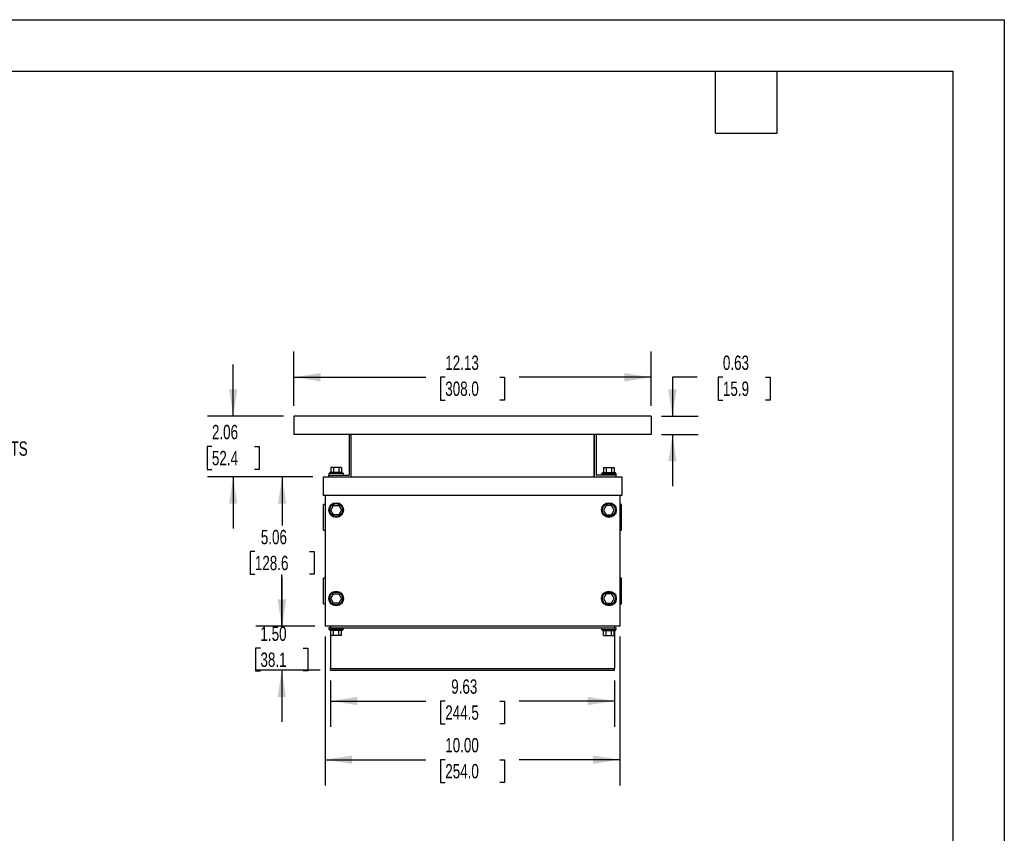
# Model space of a CAD drawing. Header units: inches. Extents: x 0 to 77, y 0 to 59.5.
# Tile 5 of 5: x 43.6 to 77, y 31.9 to 59.5. Entities that reach past the tile are written whole.
import ezdxf

# ---------------------------------------------------------------- set-up
doc = ezdxf.new("R2010")
doc.units = ezdxf.units.IN
doc.header["$LTSCALE"] = 7
doc.header["$MEASUREMENT"] = 0
doc.linetypes.add('CENTERX2', pattern=[0.8, 0.5, -0.1, 0.1, -0.1])
doc.layers.add('DIMENSIONS', color=140, linetype='Continuous', lineweight=25)
doc.layers.add('TEXT', color=140, linetype='Continuous', lineweight=25)
doc.styles.add('SLDTEXTSTYLE0', font='TXT', dxfattribs={"width": 0.7})
doc.dimstyles.new('SLDDIMSTYLE0', dxfattribs={"dimtxt": 0.486111, "dimasz": 0.91, "dimexe": 0, "dimexo": 0.0625, "dimgap": 0.121528, "dimtad": 0, "dimtih": 1, "dimtoh": 1, "dimrnd": 1e-09, "dimzin": 4, "dimdsep": 46, "dimtxsty": 'SLDTEXTSTYLE0', "dimsah": 1, "dimcen": 0.09, "dimadec": 0, "dimazin": 1, "dimtfac": 1, "dimtofl": 0, "dimtmove": 0, "dimatfit": 3, "dimfxl": 0, "dimfrac": 2, "dimtolj": 1, "dimtzin": 12, "dimarcsym": 0})
doc.dimstyles.new('SLDDIMSTYLE1', dxfattribs={"dimtxt": 0.486111, "dimasz": 0.91, "dimexe": 0, "dimexo": 0.0625, "dimgap": 0.121528, "dimtad": 0, "dimtih": 1, "dimtoh": 1, "dimrnd": 1e-09, "dimzin": 12, "dimdsep": 46, "dimtxsty": 'SLDTEXTSTYLE0', "dimsah": 1, "dimcen": 0.09, "dimadec": 0, "dimazin": 3, "dimtfac": 1, "dimtofl": 0, "dimtmove": 0, "dimatfit": 3, "dimfxl": 0, "dimfrac": 2, "dimtolj": 1, "dimtzin": 12, "dimarcsym": 0})
doc.dimstyles.new('SLDDIMSTYLE2', dxfattribs={"dimtxt": 0.486111, "dimasz": 0.91, "dimexe": 0, "dimexo": 0.0625, "dimgap": 0.121528, "dimtad": 0, "dimtih": 1, "dimtoh": 1, "dimrnd": 1e-09, "dimzin": 4, "dimdsep": 46, "dimtxsty": 'SLDTEXTSTYLE0', "dimsah": 1, "dimcen": 0.09, "dimadec": 0, "dimazin": 1, "dimtfac": 1, "dimtmove": 0, "dimatfit": 0, "dimfxl": 0, "dimfrac": 2, "dimtolj": 1, "dimtzin": 12, "dimarcsym": 0})
doc.dimstyles.new('SLDDIMSTYLE3', dxfattribs={"dimtxt": 0.486111, "dimasz": 0.91, "dimexe": 0, "dimexo": 0.0625, "dimgap": 0.121528, "dimtad": 0, "dimtih": 1, "dimtoh": 1, "dimrnd": 1e-09, "dimzin": 12, "dimdsep": 46, "dimtxsty": 'SLDTEXTSTYLE0', "dimsah": 1, "dimcen": 0.09, "dimadec": 0, "dimazin": 3, "dimtfac": 1, "dimtmove": 0, "dimatfit": 0, "dimfxl": 0, "dimfrac": 2, "dimtolj": 1, "dimtzin": 12, "dimarcsym": 0})
doc.dimstyles.new('SLDDIMSTYLE5', dxfattribs={"dimtxt": 0.486111, "dimasz": 0.91, "dimexe": 0, "dimexo": 0.0625, "dimgap": 0.121528, "dimtad": 0, "dimtih": 1, "dimtoh": 1, "dimrnd": 1e-09, "dimdsep": 46, "dimtxsty": 'SLDTEXTSTYLE0', "dimsah": 1, "dimcen": 0.09, "dimadec": 0, "dimazin": 2, "dimtfac": 1, "dimtmove": 0, "dimatfit": 0, "dimfxl": 0, "dimfrac": 2, "dimtolj": 1, "dimtzin": 12, "dimarcsym": 0})

# ---------------------------------------------------------------- blocks, each defined once
blk = doc.blocks.new('_D_7')
at = {"layer": 'DIMENSIONS'}
for p, q in [((66.58, 47.365), (65.744, 47.365)), ((65.744, 47.365), (65.744, 46.044)), ((67.456, 47.364), (67.292, 47.364)), ((67.292, 47.364), (67.292, 46.591)), ((68.9, 47.364), (69.064, 47.364)), ((69.064, 47.364), (69.064, 46.591)), ((67.292, 46.591), (67.456, 46.591)), ((69.064, 46.591), (68.9, 46.591)), ((65.375, 46.044), (66.619, 46.044)), ((65.375, 45.419), (66.619, 45.419)), ((65.744, 45.419), (65.744, 43.669))]:
    blk.add_line(p, q, dxfattribs=at)
for points in [[(65.744, 46.044), (65.884, 46.954), (65.604, 46.954)], [(65.744, 45.419), (65.604, 44.509), (65.884, 44.509)]]:
    blk.add_solid(points, dxfattribs=at)
at = {"layer": 'DIMENSIONS', "char_height": 0.4861, "attachment_point": 1, "style": 'SLDTEXTSTYLE0'}
for s, insert in [('0.63', (67.456, 48.1)), ('15.9', (67.456, 47.218))]:
    blk.add_mtext(s, dxfattribs=dict(at, insert=insert))
blk = doc.blocks.new('_D_8')
at = {"layer": 'DIMENSIONS'}
for p, q in [((52.9, 46.394), (52.9, 48.24)), ((65.025, 46.394), (65.025, 48.24)), ((52.9, 47.365), (57.38, 47.365)), ((58.038, 47.364), (57.875, 47.364)), ((57.875, 47.364), (57.875, 46.591)), ((59.887, 47.364), (60.051, 47.364)), ((60.051, 47.364), (60.051, 46.591)), ((65.025, 47.365), (60.546, 47.365)), ((57.875, 46.591), (58.038, 46.591)), ((60.051, 46.591), (59.887, 46.591))]:
    blk.add_line(p, q, dxfattribs=at)
for points in [[(52.9, 47.365), (53.81, 47.225), (53.81, 47.505)], [(65.025, 47.365), (64.115, 47.505), (64.115, 47.225)]]:
    blk.add_solid(points, dxfattribs=at)
at = {"layer": 'DIMENSIONS', "char_height": 0.4861, "attachment_point": 1, "style": 'SLDTEXTSTYLE0'}
for s, insert in [('12.13', (58.038, 48.1)), ('308.0', (58.038, 47.218))]:
    blk.add_mtext(s, dxfattribs=dict(at, insert=insert))
blk = doc.blocks.new('_D_9')
at = {"layer": 'DIMENSIONS'}
for p, q in [((50.845, 46.044), (50.845, 47.794)), ((52.55, 46.044), (49.97, 46.044)), ((50.123, 45.011), (49.96, 45.011)), ((49.96, 45.011), (49.96, 44.238)), ((51.568, 45.011), (51.731, 45.011)), ((51.731, 45.011), (51.731, 44.238)), ((49.96, 44.238), (50.123, 44.238)), ((51.731, 44.238), (51.568, 44.238)), ((53.55, 43.981), (49.97, 43.981)), ((50.845, 43.981), (50.845, 42.231))]:
    blk.add_line(p, q, dxfattribs=at)
for points in [[(50.845, 46.044), (50.985, 46.954), (50.705, 46.954)], [(50.845, 43.981), (50.705, 43.071), (50.985, 43.071)]]:
    blk.add_solid(points, dxfattribs=at)
at = {"layer": 'DIMENSIONS', "char_height": 0.4861, "attachment_point": 1, "style": 'SLDTEXTSTYLE0'}
for s, insert in [('2.06', (50.123, 45.747)), ('52.4', (50.123, 44.865))]:
    blk.add_mtext(s, dxfattribs=dict(at, insert=insert))
blk = doc.blocks.new('_D_10')
at = {"layer": 'DIMENSIONS'}
for p, q in [((53.55, 43.981), (51.63, 43.981)), ((52.505, 43.981), (52.505, 42.333)), ((51.58, 41.449), (51.417, 41.449)), ((51.417, 41.449), (51.417, 40.676)), ((53.429, 41.449), (53.592, 41.449)), ((53.592, 41.449), (53.592, 40.676)), ((51.417, 40.676), (51.58, 40.676)), ((52.505, 38.919), (52.505, 40.567)), ((53.592, 40.676), (53.429, 40.676)), ((53.613, 38.919), (51.63, 38.919))]:
    blk.add_line(p, q, dxfattribs=at)
for points in [[(52.505, 43.981), (52.365, 43.071), (52.645, 43.071)], [(52.505, 38.919), (52.645, 39.829), (52.365, 39.829)]]:
    blk.add_solid(points, dxfattribs=at)
at = {"layer": 'DIMENSIONS', "char_height": 0.4861, "attachment_point": 1, "style": 'SLDTEXTSTYLE0'}
for s, insert in [('5.06', (51.782, 42.184)), ('128.6', (51.58, 41.303))]:
    blk.add_mtext(s, dxfattribs=dict(at, insert=insert))
blk = doc.blocks.new('_D_11')
at = {"layer": 'DIMENSIONS'}
for p, q in [((52.491, 38.919), (52.491, 40.669)), ((53.613, 38.919), (51.616, 38.919)), ((51.769, 38.168), (51.606, 38.168)), ((51.606, 38.168), (51.606, 37.395)), ((53.214, 38.168), (53.377, 38.168)), ((53.377, 38.168), (53.377, 37.395)), ((53.8, 37.419), (51.616, 37.419)), ((52.491, 37.419), (52.491, 35.669)), ((51.606, 37.395), (51.769, 37.395)), ((53.377, 37.395), (53.214, 37.395))]:
    blk.add_line(p, q, dxfattribs=at)
for points in [[(52.491, 38.919), (52.631, 39.829), (52.351, 39.829)], [(52.491, 37.419), (52.351, 36.509), (52.631, 36.509)]]:
    blk.add_solid(points, dxfattribs=at)
at = {"layer": 'DIMENSIONS', "char_height": 0.4861, "attachment_point": 1, "style": 'SLDTEXTSTYLE0'}
for s, insert in [('1.50', (51.769, 38.903)), ('38.1', (51.769, 38.021))]:
    blk.add_mtext(s, dxfattribs=dict(at, insert=insert))
blk = doc.blocks.new('_D_12')
at = {"layer": 'DIMENSIONS'}
for p, q in [((53.963, 38.569), (53.963, 33.51)), ((63.963, 38.569), (63.963, 33.51)), ((53.963, 34.385), (57.38, 34.385)), ((58.038, 34.384), (57.875, 34.384)), ((57.875, 34.384), (57.875, 33.611)), ((59.887, 34.384), (60.051, 34.384)), ((60.051, 34.384), (60.051, 33.611)), ((63.963, 34.385), (60.546, 34.385)), ((57.875, 33.611), (58.038, 33.611)), ((60.051, 33.611), (59.887, 33.611))]:
    blk.add_line(p, q, dxfattribs=at)
for points in [[(53.963, 34.385), (54.873, 34.245), (54.873, 34.525)], [(63.963, 34.385), (63.053, 34.525), (63.053, 34.245)]]:
    blk.add_solid(points, dxfattribs=at)
at = {"layer": 'DIMENSIONS', "char_height": 0.4861, "attachment_point": 1, "style": 'SLDTEXTSTYLE0'}
for s, insert in [('10.00', (58.038, 35.12)), ('254.0', (58.038, 34.238))]:
    blk.add_mtext(s, dxfattribs=dict(at, insert=insert))
blk = doc.blocks.new('_D_13')
at = {"layer": 'DIMENSIONS'}
for p, q in [((54.15, 37.069), (54.15, 35.5)), ((63.775, 37.069), (63.775, 35.5)), ((54.15, 36.375), (57.38, 36.375)), ((58.038, 36.374), (57.875, 36.374)), ((57.875, 36.374), (57.875, 35.601)), ((59.887, 36.374), (60.051, 36.374)), ((60.051, 36.374), (60.051, 35.601)), ((63.775, 36.375), (60.546, 36.375)), ((57.875, 35.601), (58.038, 35.601)), ((60.051, 35.601), (59.887, 35.601))]:
    blk.add_line(p, q, dxfattribs=at)
for points in [[(54.15, 36.375), (55.06, 36.235), (55.06, 36.515)], [(63.775, 36.375), (62.865, 36.515), (62.865, 36.235)]]:
    blk.add_solid(points, dxfattribs=at)
at = {"layer": 'DIMENSIONS', "char_height": 0.4861, "attachment_point": 1, "style": 'SLDTEXTSTYLE0'}
for s, insert in [('9.63', (58.24, 37.11)), ('244.5', (58.038, 36.228))]:
    blk.add_mtext(s, dxfattribs=dict(at, insert=insert))

msp = doc.modelspace()

# ---------------------------------------------------------------- linework, layer by layer
at = {"color": 7, "linetype": 'Continuous'}
for p, q in [((0.001, 59.501), (77.001, 59.501)), ((77.001, 59.501), (77.001, 0.001))]:
    msp.add_line(p, q, dxfattribs=at)
for p, q in [((52.9, 46.044), (52.9, 45.419)), ((65.025, 46.044), (52.9, 46.044)), ((65.025, 46.044), (65.025, 45.419)), ((65.025, 45.419), (52.9, 45.419)), ((54.775, 45.419), (54.775, 44.044)), ((54.838, 45.419), (54.838, 43.981)), ((54.838, 45.419), (54.838, 43.981)), ((63.088, 43.981), (63.088, 45.419)), ((63.088, 45.419), (63.088, 43.981)), ((63.151, 45.419), (63.151, 44.044)), ((54.088, 44.094), (54.088, 44.044)), ((54.588, 44.094), (54.088, 44.094)), ((54.119, 44.131), (54.119, 44.094)), ((54.557, 44.131), (54.119, 44.131)), ((54.157, 44.298), (54.157, 44.131)), ((54.248, 44.298), (54.157, 44.298)), ((54.248, 44.298), (54.248, 44.131)), ((54.428, 44.298), (54.248, 44.298)), ((54.428, 44.298), (54.428, 44.131)), ((54.518, 44.298), (54.428, 44.298)), ((54.518, 44.298), (54.518, 44.131)), ((54.557, 44.094), (54.557, 44.131)), ((54.588, 44.044), (54.588, 44.094)), ((63.338, 44.094), (63.338, 44.044)), ((63.338, 44.094), (63.838, 44.094)), ((63.369, 44.131), (63.369, 44.094)), ((63.369, 44.131), (63.807, 44.131)), ((63.407, 44.298), (63.407, 44.131)), ((63.407, 44.298), (63.498, 44.298)), ((63.498, 44.298), (63.498, 44.131)), ((63.498, 44.298), (63.678, 44.298)), ((63.678, 44.298), (63.678, 44.131)), ((63.678, 44.298), (63.768, 44.298)), ((63.768, 44.298), (63.768, 44.131)), ((63.807, 44.094), (63.807, 44.131)), ((63.838, 44.044), (63.838, 44.094)), ((53.9, 43.981), (53.9, 43.356)), ((53.9, 43.981), (64.025, 43.981)), ((54.088, 43.981), (54.088, 44.044)), ((54.088, 44.044), (54.775, 44.044)), ((63.838, 44.044), (63.151, 44.044)), ((63.838, 43.981), (63.838, 44.044)), ((64.025, 43.981), (64.025, 43.356)), ((64.025, 43.356), (53.9, 43.356)), ((53.963, 43.356), (53.963, 38.919)), ((63.963, 43.356), (63.963, 38.919)), ((53.963, 43.044), (53.913, 43.044)), ((53.913, 42.606), (53.913, 43.044)), ((54.157, 42.856), (54.248, 43.012)), ((54.248, 42.7), (54.157, 42.856)), ((54.248, 43.012), (54.428, 43.012)), ((54.428, 43.012), (54.518, 42.856)), ((54.518, 42.856), (54.428, 42.7)), ((63.498, 43.012), (63.407, 42.856)), ((63.407, 42.856), (63.498, 42.7)), ((63.678, 43.012), (63.498, 43.012)), ((63.768, 42.856), (63.678, 43.012)), ((63.678, 42.7), (63.768, 42.856)), ((64.013, 43.044), (63.963, 43.044)), ((64.013, 42.606), (64.013, 43.044)), ((53.913, 42.169), (53.913, 42.606)), ((54.428, 42.7), (54.248, 42.7)), ((63.498, 42.7), (63.678, 42.7)), ((64.013, 42.169), (64.013, 42.606)), ((53.913, 42.169), (53.963, 42.169)), ((63.963, 42.169), (64.013, 42.169)), ((53.963, 40.544), (53.913, 40.544)), ((53.913, 40.106), (53.913, 40.544)), ((64.013, 40.544), (63.963, 40.544)), ((64.013, 40.106), (64.013, 40.544)), ((53.913, 39.669), (53.913, 40.106)), ((64.013, 39.669), (64.013, 40.106)), ((54.157, 39.856), (54.248, 40.012)), ((54.248, 39.7), (54.157, 39.856)), ((54.248, 40.012), (54.428, 40.012)), ((54.428, 40.012), (54.518, 39.856)), ((54.518, 39.856), (54.428, 39.7)), ((63.498, 40.012), (63.407, 39.856)), ((63.407, 39.856), (63.498, 39.7)), ((63.678, 40.012), (63.498, 40.012)), ((63.768, 39.856), (63.678, 40.012)), ((63.678, 39.7), (63.768, 39.856)), ((53.913, 39.669), (53.963, 39.669)), ((54.428, 39.7), (54.248, 39.7)), ((63.498, 39.7), (63.678, 39.7)), ((63.963, 39.669), (64.013, 39.669)), ((63.963, 38.919), (53.963, 38.919)), ((54.088, 38.856), (54.088, 38.806)), ((54.15, 38.856), (54.088, 38.856)), ((54.588, 38.806), (54.088, 38.806)), ((54.119, 38.806), (54.119, 38.769)), ((54.557, 38.769), (54.119, 38.769)), ((54.15, 38.919), (54.15, 38.856)), ((54.15, 38.856), (63.775, 38.856)), ((54.15, 38.769), (54.15, 37.482)), ((54.157, 38.602), (54.157, 38.769)), ((54.248, 38.602), (54.248, 38.769)), ((54.428, 38.602), (54.428, 38.769)), ((54.518, 38.602), (54.518, 38.769)), ((54.557, 38.769), (54.557, 38.806)), ((54.588, 38.806), (54.588, 38.856)), ((63.338, 38.856), (63.338, 38.806)), ((63.338, 38.806), (63.838, 38.806)), ((63.369, 38.806), (63.369, 38.769)), ((63.369, 38.769), (63.807, 38.769)), ((63.407, 38.602), (63.407, 38.769)), ((63.498, 38.602), (63.498, 38.769)), ((63.678, 38.602), (63.678, 38.769)), ((63.768, 38.602), (63.768, 38.769)), ((63.775, 38.919), (63.775, 38.856)), ((63.775, 38.856), (63.838, 38.856)), ((63.775, 38.769), (63.775, 37.482)), ((63.807, 38.769), (63.807, 38.806)), ((63.838, 38.806), (63.838, 38.856)), ((54.248, 38.602), (54.157, 38.602)), ((54.428, 38.602), (54.248, 38.602)), ((54.518, 38.602), (54.428, 38.602)), ((63.407, 38.602), (63.498, 38.602)), ((63.498, 38.602), (63.678, 38.602)), ((63.678, 38.602), (63.768, 38.602)), ((54.15, 37.419), (54.15, 37.482)), ((54.15, 37.482), (63.775, 37.482)), ((54.15, 37.419), (63.775, 37.419)), ((63.775, 37.419), (63.775, 37.482))]:
    msp.add_line(p, q)
for centre, radius in [((54.338, 42.856), 0.25), ((63.588, 42.856), 0.25), ((54.338, 42.856), 0.219), ((63.588, 42.856), 0.219), ((54.338, 39.856), 0.25), ((63.588, 39.856), 0.25), ((54.338, 39.856), 0.219), ((63.588, 39.856), 0.219)]:
    msp.add_circle(centre, radius)
at = {"layer": 'TEXT'}
for p, q in [((1.75, 57.75), (75.25, 57.75)), ((67.2, 55.65), (67.2, 57.75)), ((69.3, 55.65), (69.3, 57.75)), ((75.25, 57.75), (75.25, 1.75)), ((67.2, 55.65), (69.3, 55.65))]:
    msp.add_line(p, q, dxfattribs=at)

# ---------------------------------------------------------------- texts
at = {"layer": 'TEXT', "linetype": 'CENTERX2', "lineweight": 18, "insert": (38.882, 45.187), "char_height": 0.48611, "attachment_point": 1, "style": 'SLDTEXTSTYLE0'}
msp.add_mtext('4X 0.875" KNOCKOUTS', dxfattribs=at)

# ---------------------------------------------------------------- dimensions: what is measured, and where the dimension line sits
at = {"layer": 'DIMENSIONS'}
for base, p1, p2, dimstyle, picture, middle in [((52.900374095, 47.365222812), (65.025374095, 46.043748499), (52.900374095, 46.043748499), 'SLDDIMSTYLE1', '_D_8', (58.962874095, 47.365222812)), ((53.963, 34.385), (63.963, 38.919), (53.963, 38.919), 'SLDDIMSTYLE0', '_D_12', (58.963, 34.385)), ((63.775374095, 36.375370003), (54.150374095, 37.418748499), (63.775374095, 37.418748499), 'SLDDIMSTYLE1', '_D_13', (58.962874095, 36.375370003))]:
    dim = msp.add_linear_dim(base=base, p1=p1, p2=p2, dimstyle=dimstyle, dxfattribs=at)
    dim.commit()
    dim.dimension.update_dxf_attribs({"geometry": picture, "text_midpoint": middle, "dimtype": 160})
for base, p1, p2, dimstyle, picture, middle in [((65.744114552, 45.418748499), (65.025374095, 46.043748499), (65.025374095, 45.418748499), 'SLDDIMSTYLE5', '_D_7', (65.744114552, 47.365222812)), ((50.845, 43.981), (52.9, 46.044), (53.9, 43.981), 'SLDDIMSTYLE3', '_D_9', (50.845, 45.012)), ((52.505, 38.919), (53.9, 43.981), (53.963, 38.919), 'SLDDIMSTYLE1', '_D_10', (52.505, 41.45)), ((52.491, 37.419), (53.963, 38.919), (54.15, 37.419), 'SLDDIMSTYLE2', '_D_11', (52.491, 38.169))]:
    dim = msp.add_linear_dim(base=base, p1=p1, p2=p2, angle=90, dimstyle=dimstyle, dxfattribs=at)
    dim.commit()
    dim.dimension.update_dxf_attribs({"geometry": picture, "text_midpoint": middle, "dimtype": 160})

doc.saveas('drawing.dxf')
